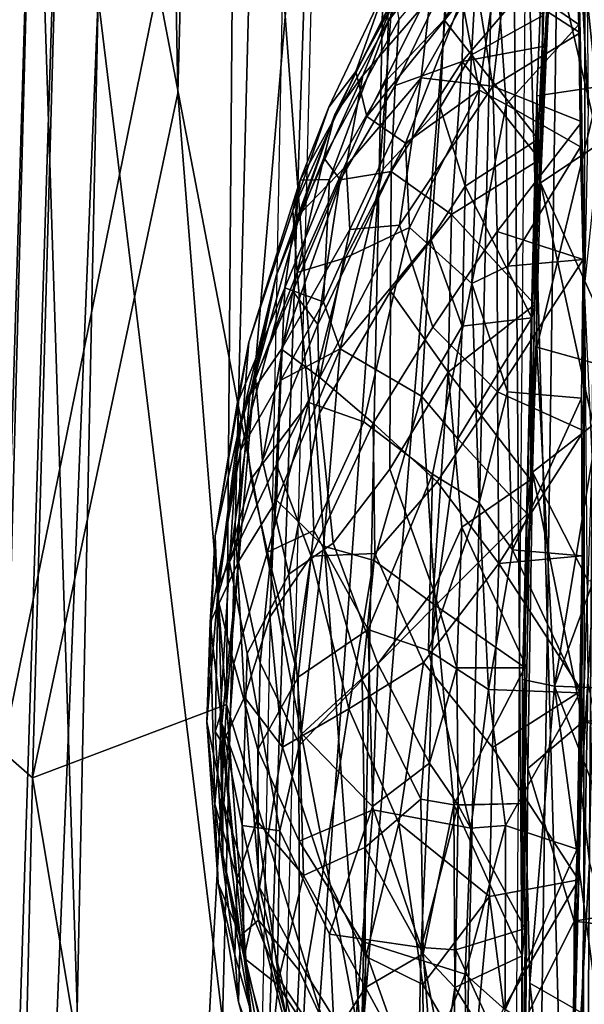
# Model space of a CAD drawing. Header units: millimetres. Extents: x -367 to 317, y -615 to 392.
# Tile 22 of 191: x -245.33 to -238.54, y -128.18 to -116.34. Entities that reach past the tile are written whole.
import ezdxf

# ---------------------------------------------------------------- set-up
doc = ezdxf.new("R2010")
doc.units = ezdxf.units.MM
doc.layers.add('Fbx_Root', color=7, linetype='Continuous', true_color=0x000000)
doc.styles.add('Default', font='arial.ttf')
doc.dimstyles.new('Default', dxfattribs={"dimscale": 10, "dimtxt": 2.5, "dimasz": 3, "dimexe": 1, "dimexo": 0.5, "dimgap": 0.8, "dimtad": 1, "dimtoh": 1, "dimzin": 1, "dimdsep": 46, "dimtxsty": 'Default', "dimcen": 2.5, "dimadec": 1, "dimazin": 1, "dimtfac": 1, "dimtdec": 4, "dimtix": 1, "dimtofl": 0, "dimtmove": 1, "dimatfit": 3, "dimfxl": 1, "dimtolj": 1, "dimtzin": 1, "dimarcsym": 0})

# ---------------------------------------------------------------- blocks, each defined once
blk = doc.blocks.new('*D1')
at = {"layer": 'Defpoints', "color": 0}
for p in [(-317.816, 295.28), (317.184, 295.28), (-317.816, -604.775)]:
    blk.add_point(p, dxfattribs=at)
at = {"layer": 'Fbx_Root', "color": 0, "lineweight": -2}
for p, q in [((-317.816, 290.28), (-317.816, -614.775)), ((317.184, 290.28), (317.184, -614.775)), ((287.184, -604.775), (-287.816, -604.775))]:
    blk.add_line(p, q, dxfattribs=at)
at = {"layer": 'Fbx_Root', "color": 0}
for points in [[(-287.816, -599.775), (-287.816, -609.775), (-317.816, -604.775)], [(287.184, -609.775), (287.184, -599.775), (317.184, -604.775)]]:
    blk.add_solid(points, dxfattribs=at)
at = {"layer": 'Fbx_Root', "color": 0, "insert": (-0.316, -584.012), "char_height": 25, "attachment_point": 5, "style": 'Default'}
blk.add_mtext('\\A1;635.00', dxfattribs=at)

msp = doc.modelspace()

# ---------------------------------------------------------------- linework, layer by layer
at = {"layer": 'Fbx_Root'}
for points in [[(-239.479, -142.901, 624.466), (-238.408, -14.786, 623.461), (-238.565, -138.603, 625.049)], [(-238.408, -14.786, 623.461), (-237.775, -23.117, 623.948), (-238.565, -138.603, 625.049)], [(-237.775, -23.117, 623.948), (-237.689, -70.553, 625.38), (-238.565, -138.603, 625.049)], [(-239.907, -63.619, 616.266), (-241.221, -128.701, 616), (-243.044, -104.054, 615.837)], [(-239.455, -106.926, 617.691), (-241.221, -128.701, 616), (-239.907, -63.619, 616.266)], [(-249.19, -109.638, 438.972), (-243.312, -144.725, 441.017), (-241.341, -68.073, 444.22)], [(-243.312, -144.725, 441.017), (-169.073, -107.357, 438.979), (-241.341, -68.073, 444.22)], [(-237.689, -70.553, 625.38), (-239.924, -90.347, 631.335), (-238.565, -138.603, 625.049)], [(-242.665, -141.201, 624.044), (-238.384, -81.839, 624.393), (-241.442, -78.445, 624.357)], [(-238.384, -81.839, 624.393), (-242.665, -141.201, 624.044), (-239.204, -138.837, 624.058)], [(-239.455, -106.926, 617.691), (-238.384, -81.839, 624.393), (-239.204, -138.837, 624.058)], [(-250.608, -150.062, 392.069), (-248.228, -83.68, 394.796), (-236.889, -82.562, 392.858)], [(-236.889, -82.562, 392.858), (-239.575, -187.269, 386.916), (-250.608, -150.062, 392.069)], [(-242.509, -82.679, 639.484), (-244.036, -84.641, 640.954), (-243.431, -117.226, 639.928)], [(-242.843, -124.573, 638.615), (-242.509, -82.679, 639.484), (-243.431, -117.226, 639.928)], [(-239.924, -90.347, 631.335), (-242.509, -82.679, 639.484), (-242.843, -124.573, 638.615)], [(-245.179, -125.456, 640.354), (-244.036, -84.641, 640.954), (-261.641, -111.001, 641.29)], [(-243.431, -117.226, 639.928), (-244.036, -84.641, 640.954), (-245.179, -125.456, 640.354)], [(-246.905, -178.183, 381.6), (-245.154, -112.359, 392.884), (-244.115, -89.965, 386.434)], [(-244.115, -89.965, 386.434), (-244.387, -116.076, 384.038), (-246.905, -178.183, 381.6)], [(-238.565, -138.603, 625.049), (-239.924, -90.347, 631.335), (-242.843, -124.573, 638.615)], [(-238.044, -102.16, 380.124), (-235.334, -190.457, 372.443), (-244.387, -116.076, 384.038)], [(-244.982, -109.106, 615.9), (-243.044, -104.054, 615.837), (-241.221, -128.701, 616)], [(-241.578, -106.155, 393.411), (-245.154, -112.359, 392.884), (-243.501, -163.399, 390.155)], [(-241.578, -106.155, 393.411), (-243.501, -163.399, 390.155), (-244.037, -205.392, 385.867)], [(-240.056, -133.167, 616.78), (-241.221, -128.701, 616), (-239.455, -106.926, 617.691)], [(-239.455, -106.926, 617.691), (-239.204, -138.837, 624.058), (-240.056, -133.167, 616.78)], [(-243.312, -144.725, 441.017), (-147.798, -150.736, 437.639), (-169.073, -107.357, 438.979)], [(-241.221, -128.701, 616), (-251.552, -128.495, 615.646), (-257.032, -113.091, 615.577), (-244.982, -109.106, 615.9)], [(-245.755, -186.14, 437.567), (-243.312, -144.725, 441.017), (-249.19, -109.638, 438.972)], [(-245.527, -140.486, 639.834), (-245.179, -125.456, 640.354), (-261.641, -111.001, 641.29), (-270.869, -129.535, 640.864)], [(-246.905, -178.183, 381.6), (-246.979, -172.576, 389.05), (-245.154, -112.359, 392.884)], [(-246.979, -172.576, 389.05), (-243.501, -163.399, 390.155), (-245.154, -112.359, 392.884)], [(-238.522, -114.348, 288.957), (-238.494, -117.405, 286.385), (-238.62, -115.004, 291.177)], [(-238.357, -117.147, 307.194), (-238.189, -114.51, 304.969), (-239.029, -115.197, 304.184), (-239.112, -117.26, 306.053)], [(-240.927, -115.949, 296.83), (-240.902, -116.361, 299.193), (-239.976, -114.598, 298.226)], [(-240.159, -115.405, 300.122), (-239.976, -114.598, 298.226), (-240.902, -116.361, 299.193)], [(-241.289, -116.966, 294.369), (-240.927, -115.949, 296.83), (-240.091, -114.785, 294.478)], [(-240.039, -115.274, 292.677), (-241.158, -117.506, 292.481), (-241.289, -116.966, 294.369), (-240.091, -114.785, 294.478)], [(-241.207, -117.015, 294.432), (-240.395, -116.075, 292.805), (-239.917, -114.88, 293.767), (-240.732, -115.879, 295.754)], [(-238.538, -119.57, 286.766), (-238.62, -115.004, 291.177), (-238.494, -117.405, 286.385)], [(-238.342, -117.672, 288.883), (-238.62, -115.004, 291.177), (-238.538, -119.57, 286.766)], [(-238.43, -115.456, 291.809), (-238.62, -115.004, 291.177), (-238.342, -117.672, 288.883)], [(-238.655, -115.244, 291.208), (-238.609, -116.4, 289.5), (-239.596, -115.725, 290.853)], [(-239.112, -117.26, 306.053), (-239.029, -115.197, 304.184), (-239.067, -118.304, 304.237)], [(-238.938, -115.387, 301.063), (-239.067, -118.304, 304.237), (-239.029, -115.197, 304.184)], [(-238.655, -115.244, 291.208), (-238.623, -115.427, 291.084), (-238.609, -116.4, 289.5)], [(-241.158, -117.506, 292.481), (-240.039, -115.274, 292.677), (-240.016, -116.088, 291.113)], [(-240.159, -115.405, 300.122), (-240.902, -116.361, 299.193), (-240.912, -117.061, 300.709), (-240.229, -116.344, 301.71)], [(-240.012, -116.847, 302.617), (-240.818, -117.134, 300.756), (-239.982, -115.413, 300.406)], [(-240.772, -116.343, 299.239), (-239.982, -115.413, 300.406), (-240.818, -117.134, 300.756)], [(-240.159, -115.405, 300.122), (-240.229, -116.344, 301.71), (-239.838, -115.701, 301.278)], [(-239.982, -115.413, 300.406), (-238.956, -115.611, 301.426), (-240.012, -116.847, 302.617)], [(-238.623, -115.427, 291.084), (-239.496, -115.913, 290.71), (-238.591, -116.502, 289.548)], [(-238.364, -117.836, 303.002), (-239.067, -118.304, 304.237), (-238.938, -115.387, 301.063)], [(-238.364, -117.836, 303.002), (-238.938, -115.387, 301.063), (-238.294, -116.194, 300.949)], [(-238.591, -116.502, 289.548), (-238.609, -116.4, 289.5), (-238.623, -115.427, 291.084)], [(-239.02, -116.663, 302.813), (-240.012, -116.847, 302.617), (-238.956, -115.611, 301.426)], [(-239.078, -118.025, 304.121), (-238.956, -115.611, 301.426), (-239.033, -116.287, 302.543)], [(-238.956, -115.611, 301.426), (-239.078, -118.025, 304.121), (-239.02, -116.663, 302.813)], [(-240.229, -116.344, 301.71), (-239.897, -116.767, 302.733), (-239.838, -115.701, 301.278)], [(-239.807, -117.191, 289.292), (-240.016, -116.088, 291.113), (-239.596, -115.725, 290.853)], [(-239.838, -115.701, 301.278), (-239.897, -116.767, 302.733), (-239.033, -116.287, 302.543)], [(-239.807, -117.191, 289.292), (-239.596, -115.725, 290.853), (-239.48, -117.364, 288.778)], [(-239.48, -117.364, 288.778), (-239.596, -115.725, 290.853), (-238.609, -116.4, 289.5)], [(-240.927, -115.949, 296.83), (-241.613, -117.393, 296.509), (-241.958, -118.272, 297.683), (-240.902, -116.361, 299.193)], [(-241.613, -117.393, 296.509), (-240.927, -115.949, 296.83), (-241.289, -116.966, 294.369)], [(-241.541, -117.484, 296.504), (-241.207, -117.015, 294.432), (-240.732, -115.879, 295.754)], [(-241.541, -117.484, 296.504), (-240.732, -115.879, 295.754), (-240.821, -116.035, 297.447)], [(-239.847, -115.871, 291.365), (-240.504, -117.041, 291.418), (-239.641, -117.144, 289.256)], [(-240.504, -117.041, 291.418), (-239.847, -115.871, 291.365), (-240.395, -116.075, 292.805)], [(-239.641, -117.144, 289.256), (-239.496, -115.913, 290.71), (-239.847, -115.871, 291.365)], [(-239.641, -117.144, 289.256), (-238.591, -116.502, 289.548), (-239.496, -115.913, 290.71)], [(-245.795, -183.698, 379.116), (-246.905, -178.183, 381.6), (-244.387, -116.076, 384.038)], [(-245.795, -183.698, 379.116), (-244.387, -116.076, 384.038), (-235.334, -190.457, 372.443)], [(-241.673, -118.004, 298.208), (-241.541, -117.484, 296.504), (-240.821, -116.035, 297.447), (-240.772, -116.343, 299.239)], [(-241.407, -118.099, 292.931), (-240.504, -117.041, 291.418), (-240.395, -116.075, 292.805), (-241.207, -117.015, 294.432)], [(-240.691, -117.829, 290.601), (-241.158, -117.506, 292.481), (-240.016, -116.088, 291.113)], [(-240.691, -117.829, 290.601), (-240.016, -116.088, 291.113), (-239.807, -117.191, 289.292)], [(-239.098, -117.778, 304.051), (-239.033, -116.287, 302.543), (-239.897, -116.767, 302.733)], [(-239.098, -117.778, 304.051), (-239.078, -118.025, 304.121), (-239.033, -116.287, 302.543)], [(-241.958, -118.272, 297.683), (-241.606, -118.264, 300.004), (-240.902, -116.361, 299.193)], [(-241.477, -118.269, 300.082), (-241.673, -118.004, 298.208), (-240.772, -116.343, 299.239), (-240.818, -117.134, 300.756)], [(-241.606, -118.264, 300.004), (-240.912, -117.061, 300.709), (-240.902, -116.361, 299.193)], [(-240.229, -116.344, 301.71), (-240.912, -117.061, 300.709), (-240.96, -118.14, 302.094), (-240.277, -117.4, 302.951)], [(-240.229, -116.344, 301.71), (-240.277, -117.4, 302.951), (-239.897, -116.767, 302.733)], [(-238.609, -116.4, 289.5), (-238.588, -117.87, 288.072), (-239.48, -117.364, 288.778)], [(-238.609, -116.4, 289.5), (-238.57, -117.569, 288.466), (-238.588, -117.87, 288.072)], [(-238.591, -116.502, 289.548), (-238.57, -117.569, 288.466), (-238.609, -116.4, 289.5)], [(-238.591, -116.502, 289.548), (-239.641, -117.144, 289.256), (-238.57, -117.569, 288.466)], [(-239.078, -118.025, 304.121), (-240.012, -116.847, 302.617), (-239.02, -116.663, 302.813)], [(-240.277, -117.4, 302.951), (-239.975, -118.345, 304.165), (-239.897, -116.767, 302.733)], [(-239.897, -116.767, 302.733), (-239.975, -118.345, 304.165), (-239.098, -117.778, 304.051)], [(-240.14, -118.685, 304.173), (-240.865, -118.166, 302.061), (-240.012, -116.847, 302.617)], [(-240.818, -117.134, 300.756), (-240.012, -116.847, 302.617), (-240.865, -118.166, 302.061)], [(-240.012, -116.847, 302.617), (-239.078, -118.025, 304.121), (-240.14, -118.685, 304.173)], [(-241.289, -116.966, 294.369), (-241.158, -117.506, 292.481), (-241.994, -119.382, 293.026), (-242.048, -118.635, 295.068)], [(-241.289, -116.966, 294.369), (-242.048, -118.635, 295.068), (-241.613, -117.393, 296.509)], [(-241.407, -118.099, 292.931), (-241.207, -117.015, 294.432), (-241.959, -118.674, 295.11)], [(-241.207, -117.015, 294.432), (-241.541, -117.484, 296.504), (-241.959, -118.674, 295.11)], [(-241.36, -118.865, 291.704), (-240.504, -117.041, 291.418), (-241.407, -118.099, 292.931)], [(-241.36, -118.865, 291.704), (-240.766, -118.811, 290.05), (-240.504, -117.041, 291.418)], [(-240.766, -118.811, 290.05), (-239.641, -117.144, 289.256), (-240.504, -117.041, 291.418)], [(-240.96, -118.14, 302.094), (-240.912, -117.061, 300.709), (-241.606, -118.264, 300.004), (-241.677, -119.733, 301.573)], [(-241.477, -118.269, 300.082), (-240.818, -117.134, 300.756), (-240.865, -118.166, 302.061)], [(-240.766, -118.811, 290.05), (-240.362, -120.037, 288.413), (-239.589, -118.888, 287.784), (-239.641, -117.144, 289.256)], [(-239.589, -118.888, 287.784), (-238.57, -117.569, 288.466), (-239.641, -117.144, 289.256)], [(-238.357, -117.147, 307.194), (-239.115, -120.281, 307.834), (-238.262, -120.517, 308.767)], [(-239.112, -117.26, 306.053), (-239.115, -120.281, 307.834), (-238.357, -117.147, 307.194)], [(-243.431, -117.226, 639.928), (-245.179, -125.456, 640.354), (-242.843, -124.573, 638.615)], [(-240.645, -118.841, 289.537), (-240.691, -117.829, 290.601), (-239.807, -117.191, 289.292)], [(-239.807, -117.191, 289.292), (-239.895, -119.515, 287.617), (-240.645, -118.841, 289.537)], [(-239.895, -119.515, 287.617), (-239.807, -117.191, 289.292), (-239.48, -117.364, 288.778)], [(-239.287, -124.272, 308.072), (-239.112, -117.26, 306.053), (-239.167, -121.781, 305.844)], [(-239.112, -117.26, 306.053), (-239.287, -124.272, 308.072), (-239.115, -120.281, 307.834)], [(-239.067, -118.304, 304.237), (-239.167, -121.781, 305.844), (-239.112, -117.26, 306.053)], [(-241.958, -118.272, 297.683), (-241.613, -117.393, 296.509), (-242.048, -118.635, 295.068)], [(-239.46, -119.307, 287.353), (-239.895, -119.515, 287.617), (-239.48, -117.364, 288.778)], [(-239.46, -119.307, 287.353), (-239.48, -117.364, 288.778), (-238.588, -117.87, 288.072)], [(-242.247, -119.42, 297.154), (-241.541, -117.484, 296.504), (-241.673, -118.004, 298.208)], [(-242.247, -119.42, 297.154), (-241.959, -118.674, 295.11), (-241.541, -117.484, 296.504)], [(-241.413, -119.205, 291.141), (-241.994, -119.382, 293.026), (-241.158, -117.506, 292.481), (-240.691, -117.829, 290.601)], [(-240.386, -118.98, 304.194), (-240.277, -117.4, 302.951), (-240.96, -118.14, 302.094), (-241.478, -120.301, 302.649)], [(-240.277, -117.4, 302.951), (-240.386, -118.98, 304.194), (-239.975, -118.345, 304.165)], [(-238.57, -117.569, 288.466), (-239.589, -118.888, 287.784), (-238.556, -119.225, 287.223)], [(-238.57, -117.569, 288.466), (-238.556, -119.225, 287.223), (-238.588, -117.87, 288.072)], [(-241.413, -119.205, 291.141), (-240.691, -117.829, 290.601), (-240.645, -118.841, 289.537)], [(-239.174, -119.928, 305.415), (-239.098, -117.778, 304.051), (-239.975, -118.345, 304.165)], [(-238.588, -117.87, 288.072), (-238.556, -119.225, 287.223), (-239.46, -119.307, 287.353)], [(-239.174, -119.928, 305.415), (-239.139, -119.767, 305.199), (-239.098, -117.778, 304.051)], [(-239.078, -118.025, 304.121), (-239.098, -117.778, 304.051), (-239.139, -119.767, 305.199)], [(-238.424, -119.736, 304.356), (-239.067, -118.304, 304.237), (-238.364, -117.836, 303.002)], [(-241.959, -118.674, 295.11), (-242.565, -120.857, 295.139), (-242.185, -120.305, 293.254), (-241.407, -118.099, 292.931)], [(-242.049, -119.606, 299.476), (-242.495, -120.641, 298.104), (-242.247, -119.42, 297.154), (-241.673, -118.004, 298.208)], [(-242.185, -120.305, 293.254), (-241.36, -118.865, 291.704), (-241.407, -118.099, 292.931)], [(-241.673, -118.004, 298.208), (-241.477, -118.269, 300.082), (-242.049, -119.606, 299.476)], [(-239.139, -119.767, 305.199), (-240.14, -118.685, 304.173), (-239.078, -118.025, 304.121)], [(-241.745, -120.005, 301.267), (-240.865, -118.166, 302.061), (-240.871, -119.606, 303.347), (-241.725, -121.072, 302.154)], [(-241.477, -118.269, 300.082), (-240.865, -118.166, 302.061), (-241.745, -120.005, 301.267)], [(-241.677, -119.733, 301.573), (-241.478, -120.301, 302.649), (-240.96, -118.14, 302.094)], [(-240.865, -118.166, 302.061), (-240.14, -118.685, 304.173), (-240.871, -119.606, 303.347)], [(-241.958, -118.272, 297.683), (-242.576, -120.218, 295.978), (-242.715, -120.961, 297.649), (-242.142, -119.566, 299.493)], [(-242.576, -120.218, 295.978), (-241.958, -118.272, 297.683), (-242.048, -118.635, 295.068)], [(-242.142, -119.566, 299.493), (-241.677, -119.733, 301.573), (-241.606, -118.264, 300.004)], [(-241.958, -118.272, 297.683), (-242.142, -119.566, 299.493), (-241.606, -118.264, 300.004)], [(-242.049, -119.606, 299.476), (-241.477, -118.269, 300.082), (-241.745, -120.005, 301.267)], [(-240.386, -118.98, 304.194), (-240.012, -120.027, 305.147), (-239.975, -118.345, 304.165)], [(-239.975, -118.345, 304.165), (-240.012, -120.027, 305.147), (-239.174, -119.928, 305.415)], [(-238.434, -121.211, 305.001), (-239.167, -121.781, 305.844), (-239.067, -118.304, 304.237)], [(-238.434, -121.211, 305.001), (-239.067, -118.304, 304.237), (-238.424, -119.736, 304.356)], [(-242.048, -118.635, 295.068), (-241.994, -119.382, 293.026), (-242.64, -121.021, 294.493), (-242.576, -120.218, 295.978)], [(-242.247, -119.42, 297.154), (-242.565, -120.857, 295.139), (-241.959, -118.674, 295.11)], [(-240.178, -120.579, 305.206), (-240.871, -119.606, 303.347), (-240.14, -118.685, 304.173)], [(-240.14, -118.685, 304.173), (-239.139, -119.767, 305.199), (-240.178, -120.579, 305.206)], [(-241.724, -120.643, 291.214), (-240.766, -118.811, 290.05), (-241.36, -118.865, 291.704)], [(-240.766, -118.811, 290.05), (-241.724, -120.643, 291.214), (-241.083, -121.194, 289.254), (-240.362, -120.037, 288.413)], [(-241.724, -120.643, 291.214), (-241.36, -118.865, 291.704), (-242.185, -120.305, 293.254)], [(-241.192, -121.176, 289.236), (-241.855, -120.944, 291.067), (-241.413, -119.205, 291.141), (-240.645, -118.841, 289.537)], [(-239.895, -119.515, 287.617), (-240.367, -121.806, 287.498), (-241.192, -121.176, 289.236), (-240.645, -118.841, 289.537)], [(-239.589, -118.888, 287.784), (-240.362, -120.037, 288.413), (-239.586, -120.816, 286.832)], [(-239.586, -120.816, 286.832), (-238.556, -119.225, 287.223), (-239.589, -118.888, 287.784)], [(-241.478, -120.301, 302.649), (-240.498, -120.868, 305.049), (-240.386, -118.98, 304.194)], [(-240.386, -118.98, 304.194), (-240.498, -120.868, 305.049), (-240.012, -120.027, 305.147)], [(-241.855, -120.944, 291.067), (-241.994, -119.382, 293.026), (-241.413, -119.205, 291.141)], [(-238.556, -119.225, 287.223), (-239.586, -120.816, 286.832), (-238.546, -121.283, 286.38)], [(-239.46, -119.307, 287.353), (-238.556, -119.225, 287.223), (-238.575, -120.894, 286.392), (-239.464, -120.814, 286.67)], [(-238.546, -121.283, 286.38), (-238.575, -120.894, 286.392), (-238.556, -119.225, 287.223)], [(-241.994, -119.382, 293.026), (-241.855, -120.944, 291.067), (-242.548, -121.862, 292.984), (-242.64, -121.021, 294.493)], [(-239.895, -119.515, 287.617), (-239.46, -119.307, 287.353), (-239.464, -120.814, 286.67)], [(-242.705, -121.305, 296.857), (-242.565, -120.857, 295.139), (-242.247, -119.42, 297.154)], [(-242.705, -121.305, 296.857), (-242.247, -119.42, 297.154), (-242.495, -120.641, 298.104)], [(-239.895, -119.515, 287.617), (-239.807, -122.15, 286.534), (-240.367, -121.806, 287.498)], [(-239.807, -122.15, 286.534), (-239.895, -119.515, 287.617), (-239.464, -120.814, 286.67)], [(-242.715, -120.961, 297.649), (-242.675, -121.52, 298.945), (-242.142, -119.566, 299.493)], [(-242.675, -121.52, 298.945), (-242.193, -120.677, 300.591), (-242.142, -119.566, 299.493)], [(-242.495, -120.641, 298.104), (-242.049, -119.606, 299.476), (-242.41, -121.64, 300.01)], [(-242.049, -119.606, 299.476), (-241.745, -120.005, 301.267), (-242.41, -121.64, 300.01)], [(-242.142, -119.566, 299.493), (-242.193, -120.677, 300.591), (-241.677, -119.733, 301.573)], [(-241.725, -121.072, 302.154), (-240.871, -119.606, 303.347), (-240.882, -121.744, 304.427), (-241.561, -122.636, 303.244)], [(-240.871, -119.606, 303.347), (-240.178, -120.579, 305.206), (-240.882, -121.744, 304.427)], [(-238.581, -125.607, 285.625), (-238.538, -119.57, 286.766), (-238.501, -124.318, 283.898)], [(-238.401, -122.652, 286.351), (-238.538, -119.57, 286.766), (-238.581, -125.607, 285.625)], [(-242.193, -120.677, 300.591), (-241.478, -120.301, 302.649), (-241.677, -119.733, 301.573)], [(-239.19, -121.872, 305.985), (-240.178, -120.579, 305.206), (-239.139, -119.767, 305.199)], [(-239.139, -119.767, 305.199), (-239.174, -119.928, 305.415), (-239.19, -121.872, 305.985)], [(-239.228, -122.284, 306.159), (-239.174, -119.928, 305.415), (-240.065, -121.379, 305.654)], [(-240.012, -120.027, 305.147), (-240.065, -121.379, 305.654), (-239.174, -119.928, 305.415)], [(-239.228, -122.284, 306.159), (-239.19, -121.872, 305.985), (-239.174, -119.928, 305.415)], [(-242.41, -121.64, 300.01), (-241.745, -120.005, 301.267), (-241.725, -121.072, 302.154), (-242.095, -123.006, 301.857)], [(-240.313, -121.897, 287.579), (-239.586, -120.816, 286.832), (-240.362, -120.037, 288.413), (-241.083, -121.194, 289.254)], [(-240.498, -120.868, 305.049), (-240.065, -121.379, 305.654), (-240.012, -120.027, 305.147)], [(-242.983, -122.548, 296.229), (-242.576, -120.218, 295.978), (-242.64, -121.021, 294.493)], [(-242.983, -122.548, 296.229), (-242.715, -120.961, 297.649), (-242.576, -120.218, 295.978)], [(-242.723, -122.681, 293.972), (-242.243, -121.69, 292.299), (-242.185, -120.305, 293.254), (-242.565, -120.857, 295.139)], [(-242.244, -122.119, 301.4), (-241.68, -122.669, 303.248), (-241.478, -120.301, 302.649)], [(-242.193, -120.677, 300.591), (-242.244, -122.119, 301.4), (-241.478, -120.301, 302.649)], [(-242.243, -121.69, 292.299), (-241.724, -120.643, 291.214), (-242.185, -120.305, 293.254)], [(-240.498, -120.868, 305.049), (-241.478, -120.301, 302.649), (-241.68, -122.669, 303.248), (-241.07, -122.844, 304.573)], [(-239.115, -120.281, 307.834), (-239.287, -124.272, 308.072), (-238.901, -124.355, 308.988)], [(-239.115, -120.281, 307.834), (-238.901, -124.355, 308.988), (-238.262, -120.517, 308.767)], [(-240.354, -123.201, 305.688), (-240.882, -121.744, 304.427), (-240.178, -120.579, 305.206)], [(-240.178, -120.579, 305.206), (-240.013, -122.444, 305.844), (-240.354, -123.201, 305.688)], [(-240.178, -120.579, 305.206), (-239.19, -121.872, 305.985), (-240.013, -122.444, 305.844)], [(-238.262, -120.517, 308.767), (-238.901, -124.355, 308.988), (-238.109, -122.22, 309.168)], [(-242.81, -122.862, 298.561), (-242.495, -120.641, 298.104), (-242.41, -121.64, 300.01)], [(-242.705, -121.305, 296.857), (-242.495, -120.641, 298.104), (-242.81, -122.862, 298.561)], [(-242.193, -120.677, 300.591), (-242.675, -121.52, 298.945), (-242.701, -122.854, 299.899), (-242.244, -122.119, 301.4)], [(-241.724, -120.643, 291.214), (-242.243, -121.69, 292.299), (-241.827, -122.791, 290.434), (-241.083, -121.194, 289.254)], [(-239.586, -120.816, 286.832), (-240.313, -121.897, 287.579), (-239.57, -122.878, 286.269)], [(-239.807, -122.15, 286.534), (-239.464, -120.814, 286.67), (-239.407, -122.715, 286.134)], [(-239.57, -122.878, 286.269), (-238.546, -121.283, 286.38), (-239.586, -120.816, 286.832)], [(-239.407, -122.715, 286.134), (-239.464, -120.814, 286.67), (-238.575, -120.894, 286.392)], [(-242.565, -120.857, 295.139), (-242.705, -121.305, 296.857), (-242.947, -123.15, 296.26), (-242.723, -122.681, 293.972)], [(-242.353, -122.745, 291.78), (-242.548, -121.862, 292.984), (-241.855, -120.944, 291.067)], [(-242.353, -122.745, 291.78), (-241.855, -120.944, 291.067), (-241.796, -122.482, 290.211)], [(-241.796, -122.482, 290.211), (-241.855, -120.944, 291.067), (-241.192, -121.176, 289.236)], [(-240.331, -123.385, 305.945), (-240.498, -120.868, 305.049), (-241.07, -122.844, 304.573)], [(-240.498, -120.868, 305.049), (-240.331, -123.385, 305.945), (-240.065, -121.379, 305.654)], [(-238.575, -120.894, 286.392), (-238.566, -122.787, 285.997), (-239.407, -122.715, 286.134)], [(-238.575, -120.894, 286.392), (-238.546, -121.283, 286.38), (-238.566, -122.787, 285.997)], [(-242.715, -120.961, 297.649), (-242.983, -122.548, 296.229), (-243.042, -123.59, 297.682), (-242.675, -121.52, 298.945)], [(-242.952, -123.284, 294.648), (-242.983, -122.548, 296.229), (-242.64, -121.021, 294.493)], [(-242.952, -123.284, 294.648), (-242.64, -121.021, 294.493), (-242.548, -121.862, 292.984)], [(-241.725, -121.072, 302.154), (-241.561, -122.636, 303.244), (-242.095, -123.006, 301.857)], [(-241.143, -123.673, 288.477), (-241.796, -122.482, 290.211), (-241.192, -121.176, 289.236), (-240.367, -121.806, 287.498)], [(-241.827, -122.791, 290.434), (-241.062, -122.759, 288.729), (-241.083, -121.194, 289.254)], [(-241.062, -122.759, 288.729), (-240.313, -121.897, 287.579), (-241.083, -121.194, 289.254)], [(-238.546, -121.283, 286.38), (-239.57, -122.878, 286.269), (-238.566, -122.787, 285.997)], [(-238.501, -123.083, 305.455), (-239.167, -121.781, 305.844), (-238.434, -121.211, 305.001)], [(-242.947, -123.15, 296.26), (-242.705, -121.305, 296.857), (-242.81, -122.862, 298.561)], [(-240.065, -121.379, 305.654), (-240.331, -123.385, 305.945), (-239.228, -122.284, 306.159)], [(-243.042, -123.59, 297.682), (-242.701, -122.854, 299.899), (-242.675, -121.52, 298.945)], [(-242.597, -123.963, 300.231), (-242.81, -122.862, 298.561), (-242.41, -121.64, 300.01), (-242.095, -123.006, 301.857)], [(-242.723, -122.681, 293.972), (-242.628, -124.486, 293.016), (-242.324, -123.526, 291.85), (-242.243, -121.69, 292.299)], [(-242.324, -123.526, 291.85), (-241.827, -122.791, 290.434), (-242.243, -121.69, 292.299)], [(-240.882, -121.744, 304.427), (-240.354, -123.201, 305.688), (-241.025, -124.087, 304.586), (-241.561, -122.636, 303.244)], [(-242.757, -124.083, 293.166), (-242.952, -123.284, 294.648), (-242.548, -121.862, 292.984), (-242.353, -122.745, 291.78)], [(-241.143, -123.673, 288.477), (-240.367, -121.806, 287.498), (-240.416, -123.927, 287.193)], [(-240.416, -123.927, 287.193), (-240.367, -121.806, 287.498), (-239.807, -122.15, 286.534)], [(-239.232, -124.133, 306.257), (-240.013, -122.444, 305.844), (-239.19, -121.872, 305.985)], [(-239.167, -121.781, 305.844), (-239.221, -125.343, 306.163), (-239.287, -124.272, 308.072)], [(-239.257, -124.13, 306.351), (-239.232, -124.133, 306.257), (-239.19, -121.872, 305.985), (-239.228, -122.284, 306.159)], [(-238.56, -124.781, 305.498), (-239.221, -125.343, 306.163), (-239.167, -121.781, 305.844)], [(-238.56, -124.781, 305.498), (-239.167, -121.781, 305.844), (-238.501, -123.083, 305.455)], [(-240.475, -124.071, 287.472), (-239.57, -122.878, 286.269), (-240.313, -121.897, 287.579), (-241.062, -122.759, 288.729)], [(-242.701, -122.854, 299.899), (-242.439, -124.073, 301.272), (-242.244, -122.119, 301.4)], [(-241.68, -122.669, 303.248), (-242.244, -122.119, 301.4), (-242.439, -124.073, 301.272), (-241.963, -125.058, 302.71)], [(-239.807, -122.15, 286.534), (-239.693, -124.392, 286.153), (-240.416, -123.927, 287.193)], [(-239.693, -124.392, 286.153), (-239.807, -122.15, 286.534), (-239.407, -122.715, 286.134)], [(-238.109, -122.22, 309.168), (-238.901, -124.355, 308.988), (-237.925, -124.389, 309.362)], [(-239.257, -124.13, 306.351), (-239.228, -122.284, 306.159), (-240.331, -123.385, 305.945)], [(-241.983, -124.245, 290.358), (-242.353, -122.745, 291.78), (-241.796, -122.482, 290.211)], [(-241.983, -124.245, 290.358), (-241.796, -122.482, 290.211), (-241.143, -123.673, 288.477)], [(-240.354, -123.201, 305.688), (-240.013, -122.444, 305.844), (-240.074, -124.133, 305.98)], [(-240.013, -122.444, 305.844), (-239.232, -124.133, 306.257), (-240.074, -124.133, 305.98)], [(-243.082, -124.782, 295.821), (-242.983, -122.548, 296.229), (-242.952, -123.284, 294.648)], [(-243.082, -124.782, 295.821), (-243.042, -123.59, 297.682), (-242.983, -122.548, 296.229)], [(-242.893, -125.044, 294.686), (-242.628, -124.486, 293.016), (-242.723, -122.681, 293.972), (-242.947, -123.15, 296.26)], [(-241.937, -124.926, 302.541), (-242.095, -123.006, 301.857), (-241.561, -122.636, 303.244), (-241.025, -124.087, 304.586)], [(-241.68, -122.669, 303.248), (-241.963, -125.058, 302.71), (-241.214, -124.277, 304.434)], [(-241.68, -122.669, 303.248), (-241.214, -124.277, 304.434), (-241.07, -122.844, 304.573)], [(-239.693, -124.392, 286.153), (-239.407, -122.715, 286.134), (-238.596, -124.435, 285.828)], [(-238.566, -122.787, 285.997), (-238.596, -124.435, 285.828), (-239.407, -122.715, 286.134)], [(-238.401, -122.652, 286.351), (-238.581, -125.607, 285.625), (-238.479, -126.465, 286.387)], [(-242.468, -125.116, 291.919), (-242.757, -124.083, 293.166), (-242.353, -122.745, 291.78), (-241.983, -124.245, 290.358)], [(-242.324, -123.526, 291.85), (-242.17, -125.088, 291.231), (-241.827, -122.791, 290.434)], [(-241.375, -124.626, 289.17), (-241.827, -122.791, 290.434), (-242.17, -125.088, 291.231)], [(-241.827, -122.791, 290.434), (-241.375, -124.626, 289.17), (-241.062, -122.759, 288.729)], [(-241.375, -124.626, 289.17), (-240.475, -124.071, 287.472), (-241.062, -122.759, 288.729)], [(-238.566, -122.787, 285.997), (-239.57, -122.878, 286.269), (-238.575, -124.407, 285.925)], [(-238.566, -122.787, 285.997), (-238.575, -124.407, 285.925), (-238.596, -124.435, 285.828)], [(-243.042, -123.59, 297.682), (-242.901, -124.803, 299.088), (-242.701, -122.854, 299.899)], [(-242.921, -124.715, 298.001), (-242.98, -124.898, 296.33), (-242.947, -123.15, 296.26), (-242.81, -122.862, 298.561)], [(-242.921, -124.715, 298.001), (-242.81, -122.862, 298.561), (-242.597, -123.963, 300.231), (-242.657, -126.03, 299.571)], [(-242.439, -124.073, 301.272), (-242.701, -122.854, 299.899), (-242.901, -124.803, 299.088), (-242.48, -125.974, 300.877)], [(-241.07, -122.844, 304.573), (-241.214, -124.277, 304.434), (-240.331, -123.385, 305.945)], [(-239.57, -122.878, 286.269), (-240.475, -124.071, 287.472), (-239.648, -125.09, 286.247)], [(-239.648, -125.09, 286.247), (-238.575, -124.407, 285.925), (-239.57, -122.878, 286.269)], [(-242.597, -123.963, 300.231), (-242.095, -123.006, 301.857), (-241.937, -124.926, 302.541), (-242.203, -126.091, 301.453)], [(-242.947, -123.15, 296.26), (-242.98, -124.898, 296.33), (-242.893, -125.044, 294.686)], [(-238.501, -123.083, 305.455), (-231.58, -123.93, 305.704), (-238.56, -124.781, 305.498)], [(-242.877, -125.767, 294.053), (-243.082, -124.782, 295.821), (-242.952, -123.284, 294.648), (-242.757, -124.083, 293.166)], [(-240.404, -125.278, 305.645), (-241.025, -124.087, 304.586), (-240.354, -123.201, 305.688)], [(-240.354, -123.201, 305.688), (-240.074, -124.133, 305.98), (-240.404, -125.278, 305.645)], [(-241.214, -124.277, 304.434), (-240.508, -125.712, 305.632), (-240.331, -123.385, 305.945)], [(-240.331, -123.385, 305.945), (-240.508, -125.712, 305.632), (-240.113, -125.781, 305.998)], [(-240.331, -123.385, 305.945), (-240.113, -125.781, 305.998), (-239.257, -124.13, 306.351)], [(-242.628, -124.486, 293.016), (-242.17, -125.088, 291.231), (-242.324, -123.526, 291.85)], [(-243.042, -123.59, 297.682), (-243.082, -124.782, 295.821), (-242.986, -125.771, 297.755)], [(-243.042, -123.59, 297.682), (-242.986, -125.771, 297.755), (-242.901, -124.803, 299.088)], [(-241.085, -125.841, 288.448), (-241.97, -126.216, 290.579), (-241.983, -124.245, 290.358), (-241.143, -123.673, 288.477)], [(-241.085, -125.841, 288.448), (-241.143, -123.673, 288.477), (-240.416, -123.927, 287.193), (-239.905, -126.059, 286.528)], [(-242.597, -123.963, 300.231), (-242.203, -126.091, 301.453), (-242.657, -126.03, 299.571)], [(-239.905, -126.059, 286.528), (-240.416, -123.927, 287.193), (-239.693, -124.392, 286.153)], [(-231.528, -125.986, 305.594), (-238.56, -124.781, 305.498), (-231.58, -123.93, 305.704)], [(-242.468, -125.116, 291.919), (-242.459, -127.166, 292.723), (-242.877, -125.767, 294.053), (-242.757, -124.083, 293.166)], [(-241.963, -125.058, 302.71), (-242.439, -124.073, 301.272), (-242.48, -125.974, 300.877), (-241.919, -126.63, 302.468)], [(-241.937, -124.926, 302.541), (-241.025, -124.087, 304.586), (-241.088, -125.8, 304.355)], [(-240.475, -124.071, 287.472), (-241.375, -124.626, 289.17), (-240.773, -126.001, 288.116)], [(-241.025, -124.087, 304.586), (-240.404, -125.278, 305.645), (-241.088, -125.8, 304.355)], [(-239.648, -125.09, 286.247), (-240.475, -124.071, 287.472), (-240.773, -126.001, 288.116), (-239.682, -126.881, 286.586)], [(-240.074, -124.133, 305.98), (-240.058, -125.785, 305.892), (-240.404, -125.278, 305.645)], [(-239.261, -125.765, 306.189), (-239.257, -124.13, 306.351), (-240.113, -125.781, 305.998)], [(-240.058, -125.785, 305.892), (-240.074, -124.133, 305.98), (-239.232, -124.133, 306.257), (-239.261, -125.765, 306.189)], [(-239.261, -125.765, 306.189), (-239.232, -124.133, 306.257), (-239.257, -124.13, 306.351)], [(-242.468, -125.116, 291.919), (-241.983, -124.245, 290.358), (-241.97, -126.216, 290.579)], [(-241.182, -126.293, 304.303), (-241.214, -124.277, 304.434), (-241.963, -125.058, 302.71), (-241.919, -126.63, 302.468)], [(-241.214, -124.277, 304.434), (-241.182, -126.293, 304.303), (-240.508, -125.712, 305.632)], [(-239.297, -131.437, 305.895), (-239.287, -124.272, 308.072), (-239.244, -128.346, 305.396)], [(-239.287, -124.272, 308.072), (-239.297, -131.437, 305.895), (-239.197, -127.923, 307.96)], [(-239.221, -125.343, 306.163), (-239.244, -128.346, 305.396), (-239.287, -124.272, 308.072)], [(-239.287, -124.272, 308.072), (-239.197, -127.923, 307.96), (-238.901, -124.355, 308.988)], [(-238.901, -124.355, 308.988), (-239.197, -127.923, 307.96), (-238.355, -128.405, 308.681)], [(-238.901, -124.355, 308.988), (-238.355, -128.405, 308.681), (-238.031, -126.591, 309.131)], [(-238.901, -124.355, 308.988), (-238.031, -126.591, 309.131), (-237.925, -124.389, 309.362)], [(-238.712, -130.599, 288.197), (-238.581, -125.607, 285.625), (-238.501, -124.318, 283.898), (-238.605, -130.285, 285.326)], [(-238.605, -130.285, 285.326), (-238.501, -124.318, 283.898), (-238.048, -126.464, 283.394)], [(-242.893, -125.044, 294.686), (-242.627, -127.585, 294.771), (-242.448, -126.772, 292.797), (-242.628, -124.486, 293.016)], [(-242.448, -126.772, 292.797), (-242.17, -125.088, 291.231), (-242.628, -124.486, 293.016)], [(-239.905, -126.059, 286.528), (-239.693, -124.392, 286.153), (-239.488, -126.03, 286.187)], [(-239.488, -126.03, 286.187), (-239.693, -124.392, 286.153), (-238.596, -124.435, 285.828)], [(-238.575, -124.407, 285.925), (-239.648, -125.09, 286.247), (-238.612, -126.68, 286.193)], [(-238.596, -124.435, 285.828), (-238.629, -126.314, 286.028), (-239.488, -126.03, 286.187)], [(-238.596, -124.435, 285.828), (-238.612, -126.68, 286.193), (-238.629, -126.314, 286.028)], [(-238.575, -124.407, 285.925), (-238.612, -126.68, 286.193), (-238.596, -124.435, 285.828)], [(-245.179, -125.456, 640.354), (-243.457, -135.709, 639.188), (-242.843, -124.573, 638.615)], [(-243.457, -135.709, 639.188), (-241.785, -138.444, 634.357), (-242.843, -124.573, 638.615)], [(-242.843, -124.573, 638.615), (-241.785, -138.444, 634.357), (-238.565, -138.603, 625.049)], [(-242.98, -124.898, 296.33), (-242.921, -124.715, 298.001), (-242.891, -126.384, 296.861)], [(-242.891, -126.384, 296.861), (-242.921, -124.715, 298.001), (-242.657, -126.03, 299.571), (-242.633, -127.623, 298.085)], [(-242.17, -125.088, 291.231), (-241.684, -126.567, 290.237), (-241.375, -124.626, 289.17)], [(-241.684, -126.567, 290.237), (-241.171, -127.601, 289.417), (-240.773, -126.001, 288.116), (-241.375, -124.626, 289.17)], [(-242.944, -126.726, 296.282), (-243.082, -124.782, 295.821), (-242.877, -125.767, 294.053), (-242.682, -127.353, 294.147)], [(-243.082, -124.782, 295.821), (-242.944, -126.726, 296.282), (-242.986, -125.771, 297.755)], [(-242.901, -124.803, 299.088), (-242.986, -125.771, 297.755), (-242.715, -126.664, 299.401)], [(-242.901, -124.803, 299.088), (-242.715, -126.664, 299.401), (-242.48, -125.974, 300.877)], [(-238.665, -127.179, 305.092), (-239.221, -125.343, 306.163), (-238.56, -124.781, 305.498)], [(-238.56, -124.781, 305.498), (-231.528, -125.986, 305.594), (-238.665, -127.179, 305.092)], [(-242.98, -124.898, 296.33), (-242.891, -126.384, 296.861), (-242.893, -125.044, 294.686)], [(-241.606, -127.336, 302.737), (-242.203, -126.091, 301.453), (-241.937, -124.926, 302.541), (-241.088, -125.8, 304.355)], [(-242.891, -126.384, 296.861), (-242.627, -127.585, 294.771), (-242.893, -125.044, 294.686)], [(-242.448, -126.772, 292.797), (-241.89, -127.805, 291.429), (-241.684, -126.567, 290.237), (-242.17, -125.088, 291.231)], [(-239.682, -126.881, 286.586), (-238.612, -126.68, 286.193), (-239.648, -125.09, 286.247)], [(-241.97, -126.216, 290.579), (-241.973, -127.772, 291.301), (-242.459, -127.166, 292.723), (-242.468, -125.116, 291.919)], [(-240.505, -127.496, 305.05), (-241.088, -125.8, 304.355), (-240.404, -125.278, 305.645)], [(-240.404, -125.278, 305.645), (-240.058, -125.785, 305.892), (-240.505, -127.496, 305.05)], [(-238.665, -127.179, 305.092), (-239.244, -128.346, 305.396), (-239.221, -125.343, 306.163)], [(-245.527, -140.486, 639.834), (-243.457, -135.709, 639.188), (-245.179, -125.456, 640.354)], [(-238.581, -125.607, 285.625), (-238.712, -130.599, 288.197), (-238.479, -126.465, 286.387)], [(-242.986, -125.771, 297.755), (-242.944, -126.726, 296.282), (-242.746, -127.581, 298.066)], [(-242.986, -125.771, 297.755), (-242.746, -127.581, 298.066), (-242.715, -126.664, 299.401)], [(-242.682, -127.353, 294.147), (-242.877, -125.767, 294.053), (-242.459, -127.166, 292.723)], [(-241.088, -125.8, 304.355), (-240.505, -127.496, 305.05), (-241.606, -127.336, 302.737)], [(-240.478, -127.571, 305.219), (-240.508, -125.712, 305.632), (-241.182, -126.293, 304.303)], [(-240.508, -125.712, 305.632), (-240.478, -127.571, 305.219), (-240.113, -125.781, 305.998)], [(-240.505, -127.496, 305.05), (-240.058, -125.785, 305.892), (-240.087, -127.521, 305.445)], [(-240.478, -127.571, 305.219), (-240.1, -127.974, 305.393), (-240.113, -125.781, 305.998)], [(-239.289, -127.596, 305.805), (-239.261, -125.765, 306.189), (-240.113, -125.781, 305.998)], [(-240.113, -125.781, 305.998), (-240.1, -127.974, 305.393), (-239.289, -127.596, 305.805)], [(-240.058, -125.785, 305.892), (-239.253, -127.267, 305.802), (-240.087, -127.521, 305.445)], [(-239.253, -127.267, 305.802), (-240.058, -125.785, 305.892), (-239.261, -125.765, 306.189)], [(-239.289, -127.596, 305.805), (-239.253, -127.267, 305.802), (-239.261, -125.765, 306.189)], [(-241.97, -126.216, 290.579), (-241.085, -125.841, 288.448), (-241.214, -127.422, 289.185)], [(-239.973, -127.817, 287.056), (-241.214, -127.422, 289.185), (-241.085, -125.841, 288.448), (-239.905, -126.059, 286.528)], [(-242.48, -125.974, 300.877), (-242.715, -126.664, 299.401), (-242.214, -127.866, 300.823)], [(-242.657, -126.03, 299.571), (-242.234, -127.937, 300.3), (-242.633, -127.623, 298.085)], [(-242.657, -126.03, 299.571), (-242.203, -126.091, 301.453), (-242.234, -127.937, 300.3)], [(-242.48, -125.974, 300.877), (-242.214, -127.866, 300.823), (-241.919, -126.63, 302.468)], [(-241.171, -127.601, 289.417), (-240.483, -127.939, 288.179), (-240.773, -126.001, 288.116)], [(-240.483, -127.939, 288.179), (-239.682, -126.881, 286.586), (-240.773, -126.001, 288.116)], [(-239.973, -127.817, 287.056), (-239.905, -126.059, 286.528), (-239.488, -126.03, 286.187)], [(-239.973, -127.817, 287.056), (-239.488, -126.03, 286.187), (-239.492, -128.245, 286.813)], [(-239.492, -128.245, 286.813), (-239.488, -126.03, 286.187), (-238.629, -126.314, 286.028)], [(-238.665, -127.179, 305.092), (-231.528, -125.986, 305.594), (-231.581, -128.039, 304.988)], [(-242.234, -127.937, 300.3), (-242.203, -126.091, 301.453), (-241.606, -127.336, 302.737), (-241.527, -129.011, 301.85)], [(-241.214, -127.422, 289.185), (-241.345, -129.108, 290.426), (-241.973, -127.772, 291.301), (-241.97, -126.216, 290.579)], [(-242.633, -127.623, 298.085), (-242.546, -128.327, 296.582), (-242.891, -126.384, 296.861)], [(-242.546, -128.327, 296.582), (-242.627, -127.585, 294.771), (-242.891, -126.384, 296.861)], [(-241.919, -126.63, 302.468), (-241.174, -127.977, 303.704), (-241.182, -126.293, 304.303)], [(-241.182, -126.293, 304.303), (-241.174, -127.977, 303.704), (-240.478, -127.571, 305.219)], [(-238.629, -126.314, 286.028), (-238.685, -128.692, 286.798), (-239.492, -128.245, 286.813)], [(-238.629, -126.314, 286.028), (-238.612, -126.68, 286.193), (-238.685, -128.692, 286.798)], [(-237.974, -128.307, 287.594), (-238.479, -126.465, 286.387), (-238.712, -130.599, 288.197)], [(-237.948, -131.011, 284.719), (-238.605, -130.285, 285.326), (-238.048, -126.464, 283.394)], [(-241.171, -127.601, 289.417), (-241.684, -126.567, 290.237), (-241.89, -127.805, 291.429), (-241.221, -128.874, 290.241)], [(-242.944, -126.726, 296.282), (-242.682, -127.353, 294.147), (-242.699, -128.148, 296.135)], [(-242.746, -127.581, 298.066), (-242.944, -126.726, 296.282), (-242.699, -128.148, 296.135)], [(-242.715, -126.664, 299.401), (-242.746, -127.581, 298.066), (-242.334, -129.03, 298.886), (-242.214, -127.866, 300.823)], [(-241.919, -126.63, 302.468), (-242.214, -127.866, 300.823), (-241.656, -128.717, 302.064), (-241.174, -127.977, 303.704)], [(-239.511, -128.224, 286.952), (-238.612, -126.68, 286.193), (-239.682, -126.881, 286.586)], [(-238.612, -126.68, 286.193), (-239.511, -128.224, 286.952), (-238.666, -128.789, 286.983)], [(-238.666, -128.789, 286.983), (-238.685, -128.692, 286.798), (-238.612, -126.68, 286.193)], [(-241.945, -128.876, 292.512), (-242.448, -126.772, 292.797), (-242.627, -127.585, 294.771), (-242.169, -129.534, 294.837)], [(-242.448, -126.772, 292.797), (-241.945, -128.876, 292.512), (-241.89, -127.805, 291.429)], [(-239.682, -126.881, 286.586), (-240.483, -127.939, 288.179), (-239.877, -128.977, 287.64)], [(-239.877, -128.977, 287.64), (-239.511, -128.224, 286.952), (-239.682, -126.881, 286.586)], [(-242.335, -129.2, 294.519), (-242.682, -127.353, 294.147), (-242.459, -127.166, 292.723), (-242.023, -128.871, 292.416)], [(-242.459, -127.166, 292.723), (-241.973, -127.772, 291.301), (-242.023, -128.871, 292.416)], [(-238.671, -129.788, 303.82), (-239.244, -128.346, 305.396), (-238.665, -127.179, 305.092)], [(-231.332, -129.73, 304.085), (-238.671, -129.788, 303.82), (-238.665, -127.179, 305.092), (-231.581, -128.039, 304.988)], [(-241.606, -127.336, 302.737), (-240.505, -127.496, 305.05), (-240.549, -129.371, 304.013), (-241.527, -129.011, 301.85)], [(-239.264, -129.312, 304.978), (-240.087, -127.521, 305.445), (-239.253, -127.267, 305.802)], [(-239.253, -127.267, 305.802), (-239.289, -127.596, 305.805), (-239.264, -129.312, 304.978)], [(-242.699, -128.148, 296.135), (-242.682, -127.353, 294.147), (-242.335, -129.2, 294.519)], [(-241.345, -129.108, 290.426), (-241.214, -127.422, 289.185), (-240.557, -129.275, 288.794)], [(-241.214, -127.422, 289.185), (-239.973, -127.817, 287.056), (-240.557, -129.275, 288.794)], [(-240.329, -129.535, 304.487), (-240.478, -127.571, 305.219), (-241.174, -127.977, 303.704)], [(-240.505, -127.496, 305.05), (-240.133, -129.42, 304.552), (-240.549, -129.371, 304.013)], [(-240.505, -127.496, 305.05), (-240.087, -127.521, 305.445), (-240.133, -129.42, 304.552)], [(-240.478, -127.571, 305.219), (-240.329, -129.535, 304.487), (-240.1, -127.974, 305.393)], [(-240.087, -127.521, 305.445), (-239.264, -129.312, 304.978), (-240.133, -129.42, 304.552)], [(-242.254, -129.824, 296.931), (-242.334, -129.03, 298.886), (-242.746, -127.581, 298.066), (-242.699, -128.148, 296.135)], [(-242.633, -127.623, 298.085), (-242.154, -129.402, 298.546), (-242.116, -129.913, 297.032), (-242.546, -128.327, 296.582)], [(-242.154, -129.402, 298.546), (-242.633, -127.623, 298.085), (-242.234, -127.937, 300.3), (-241.775, -129.628, 300.306)], [(-242.546, -128.327, 296.582), (-242.169, -129.534, 294.837), (-242.627, -127.585, 294.771)], [(-240.483, -127.939, 288.179), (-241.171, -127.601, 289.417), (-241.221, -128.874, 290.241), (-240.467, -129.791, 289.211)], [(-239.264, -129.312, 304.978), (-239.289, -127.596, 305.805), (-240.1, -127.974, 305.393)], [(-242.023, -128.871, 292.416), (-241.973, -127.772, 291.301), (-241.345, -129.108, 290.426)], [(-241.945, -128.876, 292.512), (-241.221, -128.874, 290.241), (-241.89, -127.805, 291.429)], [(-242.214, -127.866, 300.823), (-242.334, -129.03, 298.886), (-241.875, -129.645, 300.321)], [(-242.214, -127.866, 300.823), (-241.875, -129.645, 300.321), (-241.656, -128.717, 302.064)], [(-240.557, -129.275, 288.794), (-239.973, -127.817, 287.056), (-239.953, -129.557, 287.875)], [(-239.953, -129.557, 287.875), (-239.973, -127.817, 287.056), (-239.492, -128.245, 286.813)], [(-239.197, -127.923, 307.96), (-239.297, -131.437, 305.895), (-238.829, -131.265, 306.956)], [(-239.197, -127.923, 307.96), (-238.829, -131.265, 306.956), (-238.355, -128.405, 308.681)], [(-242.234, -127.937, 300.3), (-241.527, -129.011, 301.85), (-241.775, -129.628, 300.306)], [(-240.997, -129.778, 302.931), (-240.329, -129.535, 304.487), (-241.174, -127.977, 303.704), (-241.656, -128.717, 302.064)], [(-240.467, -129.791, 289.211), (-239.877, -128.977, 287.64), (-240.483, -127.939, 288.179)], [(-240.1, -127.974, 305.393), (-240.329, -129.535, 304.487), (-239.264, -129.312, 304.978)], [(-242.254, -129.824, 296.931), (-242.699, -128.148, 296.135), (-242.335, -129.2, 294.519)]]:
    msp.add_3dface(points, dxfattribs=at)

# ---------------------------------------------------------------- dimensions: what is measured, and where the dimension line sits
dim = msp.add_linear_dim(base=(-317.816, -604.775), p1=(317.184, 295.28), p2=(-317.816, 295.28), angle=180, dimstyle='Default', override={"dimscale": 10, "dimtxt": 2.5, "dimasz": 3, "dimexe": 1, "dimexo": 0.5, "dimgap": 0.8, "dimtad": 1, "dimtih": 0, "dimtoh": 0, "dimdec": 2, "dimlfac": 1, "dimzin": 1, "dimtxsty": 'Default', "dimsah": 0, "dimcen": 2.5, "dimadec": 1, "dimazin": 1, "dimtix": 0, "dimtmove": 0, "dimtzin": 1}, dxfattribs=at)
dim.commit()
dim.dimension.update_dxf_attribs({"geometry": '*D1', "text_midpoint": (-0.316, -584.012)})

doc.saveas('drawing.dxf')
